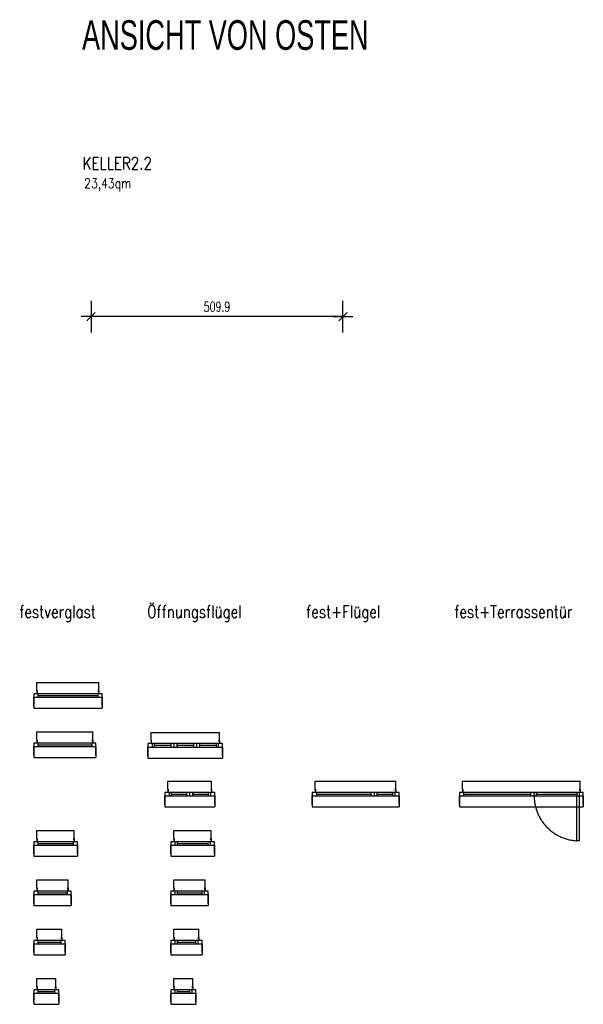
# Model space of a CAD drawing. Header units: millimetres. Extents: x -9704 to 3214, y -3659 to 2082.
# Tile 3 of 33: x -6764 to -5623, y -1793 to 203. Entities that reach past the tile are written whole.
import ezdxf

# ---------------------------------------------------------------- set-up
doc = ezdxf.new("R2010")
doc.units = ezdxf.units.MM
doc.header["$LTSCALE"] = 100
doc.linetypes.add('VERDECKTX2', pattern=[19.05, 12.7, -6.35])
for name, color, linetype in [('A-Ansi-contin', 9, 'Continuous'), ('A-FenTür', 2, 'Continuous'), ('A-Masze100', 4, 'Continuous'), ('A-Text100', 133, 'Continuous'), ('A-Wand-MW', 6, 'Continuous'), ('A-Wand-VMZ', 34, 'Continuous'), ('MASZE', 2, 'Continuous'), ('X-Rahmen-Text', 4, 'Continuous')]:
    doc.layers.add(name, color=color, linetype=linetype)
doc.styles.add('Arial', font='arialn.ttf')
doc.styles.add('Bem100', font='romans.shx', dxfattribs={"width": 0.7})
doc.styles.add('Romans', font='Romans.shx', dxfattribs={"width": 0.7})
doc.dimstyles.new('Bem100', dxfattribs={"dimtxt": 20, "dimasz": 0.8, "dimexe": 1.25, "dimexo": 0.625, "dimgap": 10, "dimtad": 1, "dimdec": 1, "dimdsep": 46, "dimtxsty": 'Bem100', "dimblk": 'Bem100', "dimcen": 2.5, "dimse1": 1, "dimse2": 1, "dimclrd": 256, "dimadec": 0, "dimazin": 2, "dimtfac": 1, "dimtdec": 1, "dimtix": 1, "dimtmove": 2, "dimatfit": 3, "dimldrblk": 'NONE', "dimfxl": 0, "dimlwd": -1, "dimarcsym": 0})

# ---------------------------------------------------------------- blocks, each defined once
blk = doc.blocks.new('Bem100')
at = {"layer": 'MASZE', "linetype": 'Continuous'}
for p, q in [((0, -40), (0, 40)), ((-25, 0), (25, 0)), ((10.6, 10.6), (-10.6, -10.6))]:
    blk.add_line(p, q, dxfattribs=at)
blk = doc.blocks.new('*D79')
at = {"layer": 'A-Masze100'}
blk.add_line((-6110.4, -398.7), (-6618.7, -398.7), dxfattribs=at)
at = {"layer": 'Defpoints', "color": 0}
for p in [(-6619.5, -398.7), (-6619.5, -586.9), (-6109.6, -595.8)]:
    blk.add_point(p, dxfattribs=at)
at = {"layer": 'A-Masze100', "xscale": 0.8, "yscale": 0.8, "zscale": 0.8, "rotation": 180}
blk.add_blockref('Bem100', (-6619.5, -398.7), dxfattribs=at)
at = {"layer": 'A-Masze100', "xscale": 0.8, "yscale": 0.8, "zscale": 0.8}
blk.add_blockref('Bem100', (-6109.6, -398.7), dxfattribs=at)
at = {"layer": 'A-Masze100', "color": 0, "insert": (-6364.6, -378.7), "char_height": 20, "attachment_point": 5, "style": 'Bem100'}
blk.add_mtext('509.9', dxfattribs=at)
blk = doc.blocks.new('_None')

msp = doc.modelspace()

# ---------------------------------------------------------------- linework, layer by layer
at = {"layer": 'A-Ansi-contin'}
for p, q in [((-6729.63, -1140.71), (-6603.63, -1140.71)), ((-6729.63, -1157.21), (-6729.63, -1140.71)), ((-6603.63, -1157.21), (-6603.63, -1140.71)), ((-6735.88, -1170.21), (-6735.88, -1192.71)), ((-6597.38, -1170.21), (-6597.38, -1192.71)), ((-6735.88, -1192.71), (-6597.38, -1192.71)), ((-6729.63, -1240.71), (-6616.13, -1240.71)), ((-6729.63, -1257.21), (-6729.63, -1240.71)), ((-6616.13, -1257.21), (-6616.13, -1240.71)), ((-6498.28, -1241.76), (-6359.78, -1241.76)), ((-6498.28, -1258.26), (-6498.28, -1241.76)), ((-6359.78, -1258.26), (-6359.78, -1241.76)), ((-6735.88, -1270.21), (-6735.88, -1292.71)), ((-6609.88, -1270.21), (-6609.88, -1292.71)), ((-6504.53, -1271.26), (-6504.53, -1293.76)), ((-6353.53, -1271.26), (-6353.53, -1293.76)), ((-6735.88, -1292.71), (-6609.88, -1292.71)), ((-6504.53, -1293.76), (-6353.53, -1293.76)), ((-6463.93, -1340.71), (-6375.43, -1340.71)), ((-6463.93, -1357.21), (-6463.93, -1340.71)), ((-6375.43, -1357.21), (-6375.43, -1340.71)), ((-6165.65, -1340.71), (-6002.15, -1340.71)), ((-6165.65, -1357.21), (-6165.65, -1340.71)), ((-6002.15, -1357.21), (-6002.15, -1340.71)), ((-5867.54, -1340.71), (-5629.04, -1340.71)), ((-5867.54, -1357.21), (-5867.54, -1340.71)), ((-5629.04, -1357.21), (-5629.04, -1340.71)), ((-6470.18, -1370.21), (-6470.18, -1392.71)), ((-6369.18, -1370.21), (-6369.18, -1392.71)), ((-6171.9, -1370.21), (-6171.9, -1392.71)), ((-5995.9, -1370.21), (-5995.9, -1392.71)), ((-5873.79, -1370.21), (-5873.79, -1392.71)), ((-5622.79, -1370.21), (-5622.79, -1392.71)), ((-6470.18, -1392.71), (-6369.18, -1392.71)), ((-6171.9, -1392.71), (-5995.9, -1392.71)), ((-5873.79, -1392.71), (-5622.79, -1392.71)), ((-6729.63, -1440.71), (-6653.63, -1440.71)), ((-6729.63, -1457.21), (-6729.63, -1440.71)), ((-6653.63, -1457.21), (-6653.63, -1440.71)), ((-6452.16, -1440.71), (-6376.16, -1440.71)), ((-6452.16, -1457.21), (-6452.16, -1440.71)), ((-6376.16, -1457.21), (-6376.16, -1440.71)), ((-6735.88, -1470.21), (-6735.88, -1492.71)), ((-6647.38, -1470.21), (-6647.38, -1492.71)), ((-6458.41, -1470.21), (-6458.41, -1492.71)), ((-6369.91, -1470.21), (-6369.91, -1492.71)), ((-6735.88, -1492.71), (-6647.38, -1492.71)), ((-6458.41, -1492.71), (-6369.91, -1492.71)), ((-6729.63, -1540.71), (-6666.13, -1540.71)), ((-6729.63, -1557.21), (-6729.63, -1540.71)), ((-6666.13, -1557.21), (-6666.13, -1540.71)), ((-6452.16, -1540.71), (-6388.66, -1540.71)), ((-6452.16, -1557.21), (-6452.16, -1540.71)), ((-6388.66, -1557.21), (-6388.66, -1540.71)), ((-6735.88, -1570.21), (-6735.88, -1592.71)), ((-6659.88, -1570.21), (-6659.88, -1592.71)), ((-6458.41, -1570.21), (-6458.41, -1592.71)), ((-6382.41, -1570.21), (-6382.41, -1592.71)), ((-6735.88, -1592.71), (-6659.88, -1592.71)), ((-6458.41, -1592.71), (-6382.41, -1592.71)), ((-6729.63, -1657.21), (-6729.63, -1640.71)), ((-6729.63, -1640.71), (-6678.63, -1640.71)), ((-6678.63, -1657.21), (-6678.63, -1640.71)), ((-6452.16, -1657.21), (-6452.16, -1640.71)), ((-6452.16, -1640.71), (-6401.16, -1640.71)), ((-6401.16, -1657.21), (-6401.16, -1640.71)), ((-6735.88, -1670.21), (-6735.88, -1692.71)), ((-6672.38, -1670.21), (-6672.38, -1692.71)), ((-6458.41, -1670.21), (-6458.41, -1692.71)), ((-6394.91, -1670.21), (-6394.91, -1692.71)), ((-6735.88, -1692.71), (-6672.38, -1692.71)), ((-6458.41, -1692.71), (-6394.91, -1692.71)), ((-6729.63, -1757.21), (-6729.63, -1740.71)), ((-6729.63, -1740.71), (-6691.13, -1740.71)), ((-6691.13, -1757.21), (-6691.13, -1740.71)), ((-6452.16, -1757.21), (-6452.16, -1740.71)), ((-6452.16, -1740.71), (-6413.66, -1740.71)), ((-6413.66, -1757.21), (-6413.66, -1740.71)), ((-6735.88, -1770.21), (-6735.88, -1792.71)), ((-6684.88, -1770.21), (-6684.88, -1792.71)), ((-6458.41, -1770.21), (-6458.41, -1792.71)), ((-6407.41, -1770.21), (-6407.41, -1792.71)), ((-6735.88, -1792.71), (-6684.88, -1792.71)), ((-6458.41, -1792.71), (-6407.41, -1792.71))]:
    msp.add_line(p, q, dxfattribs=at)
at = {"layer": 'A-FenTür'}
for p, q in [((-6729.63, -1157.21), (-6729.63, -1163.21)), ((-6729.63, -1157.21), (-6727.63, -1157.21)), ((-6603.63, -1157.21), (-6605.63, -1157.21)), ((-6603.63, -1157.21), (-6603.63, -1163.21)), ((-6729.63, -1159.21), (-6727.63, -1159.21)), ((-6727.38, -1163.21), (-6727.38, -1170.21)), ((-6727.38, -1166.71), (-6605.88, -1166.71)), ((-6605.88, -1163.21), (-6605.88, -1170.21)), ((-6603.63, -1159.21), (-6605.63, -1159.21)), ((-6729.63, -1257.21), (-6729.63, -1263.21)), ((-6729.63, -1257.21), (-6727.63, -1257.21)), ((-6616.13, -1257.21), (-6618.13, -1257.21)), ((-6616.13, -1257.21), (-6616.13, -1263.21)), ((-6729.63, -1259.21), (-6727.63, -1259.21)), ((-6727.38, -1263.21), (-6727.38, -1270.21)), ((-6727.38, -1266.71), (-6618.38, -1266.71)), ((-6618.38, -1263.21), (-6618.38, -1270.21)), ((-6616.13, -1259.21), (-6618.13, -1259.21)), ((-6498.28, -1258.26), (-6498.28, -1264.26)), ((-6498.28, -1258.26), (-6496.28, -1258.26)), ((-6498.28, -1260.26), (-6496.28, -1260.26)), ((-6496.03, -1264.26), (-6496.03, -1271.26)), ((-6491.53, -1264.26), (-6491.53, -1271.26)), ((-6491.53, -1267.76), (-6458.03, -1267.76)), ((-6458.03, -1264.26), (-6458.03, -1271.26)), ((-6452.03, -1264.26), (-6452.03, -1271.26)), ((-6446.03, -1264.26), (-6446.03, -1271.26)), ((-6446.03, -1267.76), (-6412.03, -1267.76)), ((-6412.03, -1264.26), (-6412.03, -1271.26)), ((-6406.03, -1264.26), (-6406.03, -1271.26)), ((-6400.03, -1264.26), (-6400.03, -1271.26)), ((-6400.03, -1267.76), (-6366.53, -1267.76)), ((-6366.53, -1264.26), (-6366.53, -1271.26)), ((-6362.03, -1264.26), (-6362.03, -1271.26)), ((-6359.78, -1258.26), (-6361.78, -1258.26)), ((-6359.78, -1260.26), (-6361.78, -1260.26)), ((-6359.78, -1258.26), (-6359.78, -1264.26)), ((-6463.93, -1357.21), (-6463.93, -1363.21)), ((-6463.93, -1357.21), (-6461.93, -1357.21)), ((-6463.93, -1359.21), (-6461.93, -1359.21)), ((-6461.68, -1363.21), (-6461.68, -1370.21)), ((-6457.18, -1363.21), (-6457.18, -1370.21)), ((-6457.18, -1366.71), (-6425.68, -1366.71)), ((-6425.68, -1370.21), (-6425.68, -1363.21)), ((-6419.68, -1370.21), (-6419.68, -1363.21)), ((-6413.68, -1370.21), (-6413.68, -1363.21)), ((-6413.68, -1366.71), (-6382.18, -1366.71)), ((-6382.18, -1363.21), (-6382.18, -1370.21)), ((-6377.68, -1363.21), (-6377.68, -1370.21)), ((-6375.43, -1357.21), (-6377.43, -1357.21)), ((-6375.43, -1359.21), (-6377.43, -1359.21)), ((-6375.43, -1357.21), (-6375.43, -1363.21)), ((-6165.65, -1357.21), (-6165.65, -1363.21)), ((-6165.65, -1357.21), (-6163.65, -1357.21)), ((-6165.65, -1359.21), (-6163.65, -1359.21)), ((-6163.4, -1363.21), (-6163.4, -1370.21)), ((-6163.4, -1366.71), (-6052.4, -1366.71)), ((-6052.4, -1370.21), (-6052.4, -1363.21)), ((-6045.4, -1370.21), (-6045.4, -1363.21)), ((-6040.4, -1370.21), (-6040.4, -1363.21)), ((-6040.4, -1366.71), (-6008.9, -1366.71)), ((-6008.9, -1363.21), (-6008.9, -1370.21)), ((-6004.4, -1363.21), (-6004.4, -1370.21)), ((-6002.15, -1357.21), (-6004.15, -1357.21)), ((-6002.15, -1359.21), (-6004.15, -1359.21)), ((-6002.15, -1357.21), (-6002.15, -1363.21)), ((-5867.54, -1357.21), (-5867.54, -1363.21)), ((-5867.54, -1357.21), (-5865.54, -1357.21)), ((-5867.54, -1359.21), (-5865.54, -1359.21)), ((-5865.29, -1363.21), (-5865.29, -1370.21)), ((-5865.29, -1366.71), (-5729.29, -1366.71)), ((-5729.29, -1370.21), (-5729.29, -1363.21)), ((-5722.29, -1370.21), (-5722.29, -1363.21)), ((-5717.29, -1370.21), (-5717.29, -1363.21)), ((-5717.29, -1366.71), (-5635.79, -1366.71)), ((-5635.79, -1363.21), (-5635.79, -1370.21)), ((-5631.29, -1363.21), (-5631.29, -1370.21)), ((-5629.04, -1357.21), (-5631.04, -1357.21)), ((-5629.04, -1359.21), (-5631.04, -1359.21)), ((-5629.04, -1357.21), (-5629.04, -1363.21)), ((-6729.63, -1457.21), (-6729.63, -1463.21)), ((-6729.63, -1457.21), (-6727.63, -1457.21)), ((-6729.63, -1459.21), (-6727.63, -1459.21)), ((-6727.38, -1463.21), (-6727.38, -1470.21)), ((-6727.38, -1466.71), (-6655.88, -1466.71)), ((-6655.88, -1463.21), (-6655.88, -1470.21)), ((-6653.63, -1457.21), (-6655.63, -1457.21)), ((-6653.63, -1459.21), (-6655.63, -1459.21)), ((-6653.63, -1457.21), (-6653.63, -1463.21)), ((-6452.16, -1457.21), (-6450.16, -1457.21)), ((-6452.16, -1457.21), (-6452.16, -1463.21)), ((-6452.16, -1459.21), (-6450.16, -1459.21)), ((-6449.91, -1463.21), (-6449.91, -1470.21)), ((-6445.41, -1463.21), (-6445.41, -1470.21)), ((-6445.41, -1466.71), (-6382.91, -1466.71)), ((-6382.91, -1463.21), (-6382.91, -1470.21)), ((-6378.41, -1463.21), (-6378.41, -1470.21)), ((-6376.16, -1457.21), (-6378.16, -1457.21)), ((-6376.16, -1459.21), (-6378.16, -1459.21)), ((-6376.16, -1457.21), (-6376.16, -1463.21)), ((-6729.63, -1557.21), (-6727.63, -1557.21)), ((-6729.63, -1557.21), (-6729.63, -1563.21)), ((-6729.63, -1559.21), (-6727.63, -1559.21)), ((-6727.38, -1563.21), (-6727.38, -1570.21)), ((-6727.38, -1566.71), (-6668.38, -1566.71)), ((-6668.38, -1563.21), (-6668.38, -1570.21)), ((-6666.13, -1557.21), (-6668.13, -1557.21)), ((-6666.13, -1559.21), (-6668.13, -1559.21)), ((-6666.13, -1557.21), (-6666.13, -1563.21)), ((-6452.16, -1557.21), (-6452.16, -1563.21)), ((-6452.16, -1557.21), (-6450.16, -1557.21)), ((-6452.16, -1559.21), (-6450.16, -1559.21)), ((-6449.91, -1563.21), (-6449.91, -1570.21)), ((-6445.41, -1563.21), (-6445.41, -1570.21)), ((-6445.41, -1566.71), (-6395.41, -1566.71)), ((-6395.41, -1563.21), (-6395.41, -1570.21)), ((-6390.91, -1563.21), (-6390.91, -1570.21)), ((-6388.66, -1557.21), (-6390.66, -1557.21)), ((-6388.66, -1559.21), (-6390.66, -1559.21)), ((-6388.66, -1557.21), (-6388.66, -1563.21)), ((-6729.63, -1657.21), (-6729.63, -1663.21)), ((-6729.63, -1657.21), (-6727.63, -1657.21)), ((-6729.63, -1659.21), (-6727.63, -1659.21)), ((-6727.38, -1663.21), (-6727.38, -1670.21)), ((-6727.38, -1666.71), (-6680.88, -1666.71)), ((-6680.88, -1663.21), (-6680.88, -1670.21)), ((-6678.63, -1657.21), (-6680.63, -1657.21)), ((-6678.63, -1659.21), (-6680.63, -1659.21)), ((-6678.63, -1657.21), (-6678.63, -1663.21)), ((-6452.16, -1657.21), (-6450.16, -1657.21)), ((-6452.16, -1657.21), (-6452.16, -1663.21)), ((-6452.16, -1659.21), (-6450.16, -1659.21)), ((-6449.91, -1663.21), (-6449.91, -1670.21)), ((-6445.41, -1663.21), (-6445.41, -1670.21)), ((-6445.41, -1666.71), (-6407.91, -1666.71)), ((-6407.91, -1663.21), (-6407.91, -1670.21)), ((-6403.41, -1663.21), (-6403.41, -1670.21)), ((-6401.16, -1657.21), (-6403.16, -1657.21)), ((-6401.16, -1659.21), (-6403.16, -1659.21)), ((-6401.16, -1657.21), (-6401.16, -1663.21)), ((-6729.63, -1757.21), (-6729.63, -1763.21)), ((-6729.63, -1757.21), (-6727.63, -1757.21)), ((-6729.63, -1759.21), (-6727.63, -1759.21)), ((-6727.38, -1763.21), (-6727.38, -1770.21)), ((-6727.38, -1766.71), (-6693.38, -1766.71)), ((-6693.38, -1763.21), (-6693.38, -1770.21)), ((-6691.13, -1757.21), (-6693.13, -1757.21)), ((-6691.13, -1759.21), (-6693.13, -1759.21)), ((-6691.13, -1757.21), (-6691.13, -1763.21)), ((-6452.16, -1757.21), (-6452.16, -1763.21)), ((-6452.16, -1757.21), (-6450.16, -1757.21)), ((-6452.16, -1759.21), (-6450.16, -1759.21)), ((-6449.91, -1763.21), (-6449.91, -1770.21)), ((-6445.41, -1763.21), (-6445.41, -1770.21)), ((-6445.41, -1766.71), (-6420.41, -1766.71)), ((-6420.41, -1763.21), (-6420.41, -1770.21)), ((-6415.91, -1763.21), (-6415.91, -1770.21)), ((-6413.66, -1757.21), (-6415.66, -1757.21)), ((-6413.66, -1759.21), (-6415.66, -1759.21)), ((-6413.66, -1757.21), (-6413.66, -1763.21))]:
    msp.add_line(p, q, dxfattribs=at)
at = {"layer": 'A-FenTür', "linetype": 'VERDECKTX2'}
msp.add_line((-5631.29, -1370.21), (-5631.29, -1461.21), dxfattribs=at)
at = {"layer": 'A-FenTür'}
for points in [[(-6735.88, -1170.21), (-6597.38, -1170.21), (-6597.38, -1163.21), (-6735.88, -1163.21)], [(-6735.88, -1270.21), (-6609.88, -1270.21), (-6609.88, -1263.21), (-6735.88, -1263.21)], [(-6504.53, -1271.26), (-6353.53, -1271.26), (-6353.53, -1264.26), (-6504.53, -1264.26)], [(-6470.18, -1370.21), (-6369.18, -1370.21), (-6369.18, -1363.21), (-6470.18, -1363.21)], [(-6171.9, -1370.21), (-5995.9, -1370.21), (-5995.9, -1363.21), (-6171.9, -1363.21)], [(-5873.79, -1370.21), (-5622.79, -1370.21), (-5622.79, -1363.21), (-5873.79, -1363.21)], [(-6735.88, -1470.21), (-6647.38, -1470.21), (-6647.38, -1463.21), (-6735.88, -1463.21)], [(-6458.41, -1470.21), (-6369.91, -1470.21), (-6369.91, -1463.21), (-6458.41, -1463.21)], [(-6735.88, -1570.21), (-6659.88, -1570.21), (-6659.88, -1563.21), (-6735.88, -1563.21)], [(-6458.41, -1570.21), (-6382.41, -1570.21), (-6382.41, -1563.21), (-6458.41, -1563.21)], [(-6735.88, -1670.21), (-6672.38, -1670.21), (-6672.38, -1663.21), (-6735.88, -1663.21)], [(-6458.41, -1670.21), (-6394.91, -1670.21), (-6394.91, -1663.21), (-6458.41, -1663.21)], [(-6735.88, -1770.21), (-6684.88, -1770.21), (-6684.88, -1763.21), (-6735.88, -1763.21)], [(-6458.41, -1770.21), (-6407.41, -1770.21), (-6407.41, -1763.21), (-6458.41, -1763.21)]]:
    msp.add_lwpolyline(points, close=True, dxfattribs=at)
at = {"layer": 'A-FenTür', "linetype": 'VERDECKTX2'}
msp.add_lwpolyline([(-5635.79, -1370.21), (-5631.29, -1370.21), (-5631.29, -1461.21), (-5635.79, -1461.21)], close=True, dxfattribs=at)
msp.add_arc((-5631.08, -1370.13), 91.21, 180.05398, 267.0415, dxfattribs=at)
at = {"layer": 'A-Wand-MW'}
for p, q in [((-6735.88, -1187.71), (-6735.88, -1170.21)), ((-6597.38, -1187.71), (-6597.38, -1170.21)), ((-6735.88, -1287.71), (-6735.88, -1270.21)), ((-6609.88, -1287.71), (-6609.88, -1270.21)), ((-6504.53, -1288.76), (-6504.53, -1271.26)), ((-6353.53, -1288.76), (-6353.53, -1271.26)), ((-6470.18, -1387.71), (-6470.18, -1370.21)), ((-6369.18, -1387.71), (-6369.18, -1370.21)), ((-6171.9, -1387.71), (-6171.9, -1370.21)), ((-5995.9, -1387.71), (-5995.9, -1370.21)), ((-5873.79, -1387.71), (-5873.79, -1370.21)), ((-5622.79, -1387.71), (-5622.79, -1370.21)), ((-6735.88, -1487.71), (-6735.88, -1470.21)), ((-6647.38, -1487.71), (-6647.38, -1470.21)), ((-6458.41, -1487.71), (-6458.41, -1470.21)), ((-6369.91, -1487.71), (-6369.91, -1470.21)), ((-6735.88, -1587.71), (-6735.88, -1570.21)), ((-6659.88, -1587.71), (-6659.88, -1570.21)), ((-6458.41, -1587.71), (-6458.41, -1570.21)), ((-6382.41, -1587.71), (-6382.41, -1570.21)), ((-6735.88, -1687.71), (-6735.88, -1670.21)), ((-6672.38, -1687.71), (-6672.38, -1670.21)), ((-6458.41, -1687.71), (-6458.41, -1670.21)), ((-6394.91, -1687.71), (-6394.91, -1670.21)), ((-6735.88, -1787.71), (-6735.88, -1770.21)), ((-6684.88, -1787.71), (-6684.88, -1770.21)), ((-6458.41, -1787.71), (-6458.41, -1770.21)), ((-6407.41, -1787.71), (-6407.41, -1770.21))]:
    msp.add_line(p, q, dxfattribs=at)
at = {"layer": 'A-Wand-VMZ'}
for p, q in [((-6729.63, -1155.21), (-6729.63, -1143.71)), ((-6603.63, -1155.21), (-6603.63, -1143.71)), ((-6729.63, -1255.21), (-6729.63, -1243.71)), ((-6616.13, -1255.21), (-6616.13, -1243.71)), ((-6498.28, -1256.26), (-6498.28, -1244.76)), ((-6359.78, -1256.26), (-6359.78, -1244.76)), ((-6463.93, -1355.21), (-6463.93, -1343.71)), ((-6375.43, -1355.21), (-6375.43, -1343.71)), ((-6165.65, -1355.21), (-6165.65, -1343.71)), ((-6002.15, -1355.21), (-6002.15, -1343.71)), ((-5867.54, -1355.21), (-5867.54, -1343.71)), ((-5629.04, -1355.21), (-5629.04, -1343.71)), ((-6729.63, -1455.21), (-6729.63, -1443.71)), ((-6653.63, -1455.21), (-6653.63, -1443.71)), ((-6452.16, -1455.21), (-6452.16, -1443.71)), ((-6376.16, -1455.21), (-6376.16, -1443.71)), ((-6729.63, -1555.21), (-6729.63, -1543.71)), ((-6666.13, -1555.21), (-6666.13, -1543.71)), ((-6452.16, -1555.21), (-6452.16, -1543.71)), ((-6388.66, -1555.21), (-6388.66, -1543.71)), ((-6729.63, -1655.21), (-6729.63, -1643.71)), ((-6678.63, -1655.21), (-6678.63, -1643.71)), ((-6452.16, -1655.21), (-6452.16, -1643.71)), ((-6401.16, -1655.21), (-6401.16, -1643.71)), ((-6729.63, -1755.21), (-6729.63, -1743.71)), ((-6691.13, -1755.21), (-6691.13, -1743.71)), ((-6452.16, -1755.21), (-6452.16, -1743.71)), ((-6413.66, -1755.21), (-6413.66, -1743.71))]:
    msp.add_line(p, q, dxfattribs=at)

# ---------------------------------------------------------------- texts
at = {"layer": 'A-FenTür', "ltscale": 80, "style": 'Romans', "width": 0.8}
for s, p in [('festverglast', (-6765.08, -1009.31)), ('Öffnungsflügel', (-6505.99, -1009.31)), ('fest+Flügel', (-6184.09, -1009.31)), ('fest+Terrassentür', (-5884.09, -1009.31))]:
    msp.add_text(s, height=25, dxfattribs=at).set_placement(p)
at = {"layer": 'A-Text100', "style": 'Romans', "width": 0.8}
for s, height, p in [('KELLER2.2', 25, (-6636.93, -100.52)), ('23,43qm', 20, (-6633.54, -138.48))]:
    msp.add_text(s, height=height, dxfattribs=at).set_placement(p)
at = {"layer": 'X-Rahmen-Text', "color": 6, "linetype": 'Continuous', "style": 'Arial', "width": 0.8}
msp.add_text('ANSICHT VON OSTEN', height=60, dxfattribs=at).set_placement((-6637.94, 142.02))

# ---------------------------------------------------------------- dimensions: what is measured, and where the dimension line sits
at = {"layer": 'A-Masze100'}
dim = msp.add_linear_dim(base=(-6619.52, -398.74), p1=(-6109.64, -595.78), p2=(-6619.52, -586.89), dimstyle='Bem100', override={"dimtmove": 1}, dxfattribs=at)
dim.commit()
dim.dimension.update_dxf_attribs({"geometry": '*D79', "text_midpoint": (-6364.58, -378.74)})

doc.saveas('drawing.dxf')
